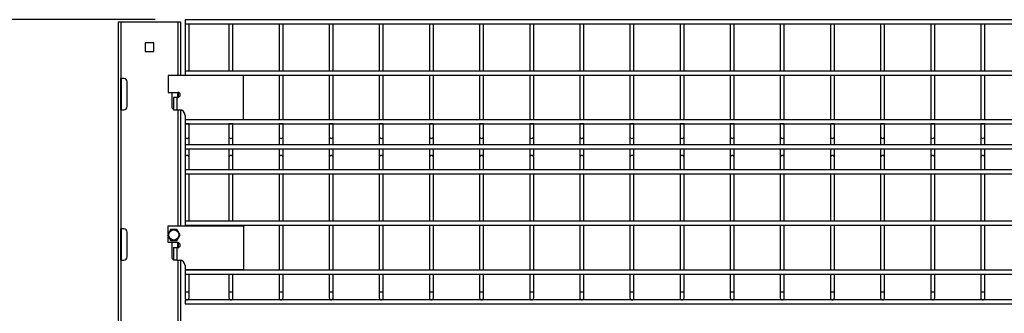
# Model space of a CAD drawing. Header units: inches. Extents: x 0.2 to 10.8, y 0.2 to 8.2.
# Tile 11 of 62: x 3 to 4.6, y 5.3 to 5.8. Entities that reach past the tile are written whole.
import ezdxf

# ---------------------------------------------------------------- set-up
doc = ezdxf.new("R2010")
doc.units = ezdxf.units.IN
doc.header["$MEASUREMENT"] = 0
doc.layers.add('DIMENSIONS', color=140, linetype='Continuous', lineweight=25)
doc.styles.add('SLDTEXTSTYLE0', font='TXT', dxfattribs={"width": 0.7})
doc.dimstyles.new('SLDDIMSTYLE0', dxfattribs={"dimtxt": 0.084961, "dimasz": 0.13, "dimexe": 0, "dimexo": 0.0625, "dimgap": 0.02124, "dimtad": 0, "dimtih": 1, "dimtoh": 1, "dimlfac": 24, "dimrnd": 1e-09, "dimzin": 4, "dimdsep": 46, "dimtxsty": 'SLDTEXTSTYLE0', "dimsah": 1, "dimcen": 0.09, "dimadec": 0, "dimazin": 1, "dimtfac": 1, "dimtofl": 0, "dimtmove": 0, "dimatfit": 3, "dimfxl": 0, "dimfrac": 2, "dimtolj": 1, "dimtzin": 12, "dimarcsym": 0})

# ---------------------------------------------------------------- blocks, each defined once
blk = doc.blocks.new('_D_1')
at = {"layer": 'DIMENSIONS'}
for p, q in [((3.1919, 5.8003), (2.1328, 5.8003)), ((2.2578, 5.8003), (2.2578, 4.3875)), ((2.0609, 4.2335), (2.0323, 4.2335)), ((2.0323, 4.2335), (2.0323, 4.0985)), ((2.4547, 4.2335), (2.4832, 4.2335)), ((2.4832, 4.2335), (2.4832, 4.0985)), ((2.0323, 4.0985), (2.0609, 4.0985)), ((2.4832, 4.0985), (2.4547, 4.0985)), ((2.2578, 1.8169), (2.2578, 4.0794)), ((2.9765, 1.8169), (2.1328, 1.8169))]:
    blk.add_line(p, q, dxfattribs=at)
for points in [[(2.2578, 5.8003), (2.2378, 5.6703), (2.2778, 5.6703)], [(2.2578, 1.8169), (2.2778, 1.9469), (2.2378, 1.9469)]]:
    blk.add_solid(points, dxfattribs=at)
at = {"layer": 'DIMENSIONS', "char_height": 0.08333, "attachment_point": 1, "style": 'SLDTEXTSTYLE0'}
for s, insert in [('95.60', (2.0962, 4.3599)), ('2428.3', (2.0609, 4.2059))]:
    blk.add_mtext(s, dxfattribs=dict(at, insert=insert))

msp = doc.modelspace()

# ---------------------------------------------------------------- linework, layer by layer
for p, q in [((3.13065, 5.79604), (3.13065, 1.8325)), ((3.13565, 5.79604), (3.13065, 5.79604)), ((3.13565, 5.70229), (3.13565, 5.79604)), ((3.22982, 5.79604), (3.13565, 5.79604)), ((3.23482, 5.79604), (3.22982, 5.79604)), ((3.22982, 5.79604), (3.22982, 5.7075)), ((3.23482, 5.7075), (3.23482, 5.79604)), ((5.15482, 5.80028), (3.2419, 5.80028)), ((3.2419, 5.80028), (3.2419, 5.79694)), ((3.2419, 5.79694), (3.2419, 5.79361)), ((3.2419, 5.79361), (3.2419, 5.71486)), ((3.2419, 5.79361), (5.15482, 5.79361)), ((3.24857, 5.71486), (3.24857, 5.79361)), ((3.31482, 5.79361), (3.31482, 5.71486)), ((3.32149, 5.71486), (3.32149, 5.79361)), ((3.39815, 5.79361), (3.39815, 5.71486)), ((3.40482, 5.71486), (3.40482, 5.79361)), ((3.48149, 5.79361), (3.48149, 5.71486)), ((3.48815, 5.71486), (3.48815, 5.79361)), ((3.56482, 5.79361), (3.56482, 5.71486)), ((3.57149, 5.71486), (3.57149, 5.79361)), ((3.64815, 5.79361), (3.64815, 5.71486)), ((3.65482, 5.71486), (3.65482, 5.79361)), ((3.73149, 5.79361), (3.73149, 5.71486)), ((3.73815, 5.71486), (3.73815, 5.79361)), ((3.81482, 5.79361), (3.81482, 5.71486)), ((3.82149, 5.71486), (3.82149, 5.79361)), ((3.89815, 5.79361), (3.89815, 5.71486)), ((3.90482, 5.71486), (3.90482, 5.79361)), ((3.98149, 5.79361), (3.98149, 5.71486)), ((3.98815, 5.71486), (3.98815, 5.79361)), ((4.06482, 5.79361), (4.06482, 5.71486)), ((4.07149, 5.71486), (4.07149, 5.79361)), ((4.14815, 5.79361), (4.14815, 5.71486)), ((4.15482, 5.71486), (4.15482, 5.79361)), ((4.23149, 5.79361), (4.23149, 5.71486)), ((4.23815, 5.71486), (4.23815, 5.79361)), ((4.31482, 5.79361), (4.31482, 5.71486)), ((4.32149, 5.71486), (4.32149, 5.79361)), ((4.39815, 5.79361), (4.39815, 5.71486)), ((4.40482, 5.71486), (4.40482, 5.79361)), ((4.48149, 5.79361), (4.48149, 5.71486)), ((4.48815, 5.71486), (4.48815, 5.79361)), ((4.56482, 5.79361), (4.56482, 5.71486)), ((4.57149, 5.71486), (4.57149, 5.79361)), ((3.1899, 5.76154), (3.17558, 5.76154)), ((3.17558, 5.76154), (3.17558, 5.74722)), ((3.17558, 5.74722), (3.1899, 5.74722)), ((3.1899, 5.74722), (3.1899, 5.76154)), ((5.15482, 5.71486), (3.2419, 5.71486)), ((3.2419, 5.71486), (3.2419, 5.71153)), ((3.13482, 5.70229), (3.13565, 5.70229)), ((3.13482, 5.65021), (3.13482, 5.70229)), ((3.14024, 5.70229), (3.13565, 5.70229)), ((3.13565, 5.70229), (3.13565, 5.65021)), ((3.14565, 5.65563), (3.14565, 5.69688)), ((3.33903, 5.7075), (3.21403, 5.7075)), ((3.21403, 5.7075), (3.21403, 5.67938)), ((3.2419, 5.71153), (3.2419, 5.70819)), ((3.2419, 5.70819), (3.2419, 5.7075)), ((3.2419, 5.70819), (5.15482, 5.70819)), ((3.24857, 5.7075), (3.24857, 5.70819)), ((3.31482, 5.70819), (3.31482, 5.7075)), ((3.32149, 5.7075), (3.32149, 5.70819)), ((3.33903, 5.63396), (3.33903, 5.7075)), ((3.39815, 5.70819), (3.39815, 5.63361)), ((3.40482, 5.63361), (3.40482, 5.70819)), ((3.48149, 5.70819), (3.48149, 5.63361)), ((3.48815, 5.63361), (3.48815, 5.70819)), ((3.56482, 5.70819), (3.56482, 5.63361)), ((3.57149, 5.63361), (3.57149, 5.70819)), ((3.64815, 5.70819), (3.64815, 5.63361)), ((3.65482, 5.63361), (3.65482, 5.70819)), ((3.73149, 5.70819), (3.73149, 5.63361)), ((3.73815, 5.63361), (3.73815, 5.70819)), ((3.81482, 5.70819), (3.81482, 5.63361)), ((3.82149, 5.63361), (3.82149, 5.70819)), ((3.89815, 5.70819), (3.89815, 5.63361)), ((3.90482, 5.63361), (3.90482, 5.70819)), ((3.98149, 5.70819), (3.98149, 5.63361)), ((3.98815, 5.63361), (3.98815, 5.70819)), ((4.06482, 5.70819), (4.06482, 5.63361)), ((4.07149, 5.63361), (4.07149, 5.70819)), ((4.14815, 5.70819), (4.14815, 5.63361)), ((4.15482, 5.63361), (4.15482, 5.70819)), ((4.23149, 5.70819), (4.23149, 5.63361)), ((4.23815, 5.63361), (4.23815, 5.70819)), ((4.31482, 5.70819), (4.31482, 5.63361)), ((4.32149, 5.63361), (4.32149, 5.70819)), ((4.39815, 5.70819), (4.39815, 5.63361)), ((4.40482, 5.63361), (4.40482, 5.70819)), ((4.48149, 5.70819), (4.48149, 5.63361)), ((4.48815, 5.63361), (4.48815, 5.70819)), ((4.56482, 5.70819), (4.56482, 5.63361)), ((4.57149, 5.63361), (4.57149, 5.70819)), ((3.21403, 5.67938), (3.22982, 5.67938)), ((3.21982, 5.67938), (3.21982, 5.65563)), ((3.22245, 5.67104), (3.22245, 5.65099)), ((3.22803, 5.67104), (3.22245, 5.67104)), ((3.22803, 5.67104), (3.22803, 5.65021)), ((3.22982, 5.67104), (3.22803, 5.67104)), ((3.22982, 5.67104), (3.22982, 5.67938)), ((3.23065, 5.67929), (3.23065, 5.67113)), ((3.13565, 5.65021), (3.13482, 5.65021)), ((3.13565, 5.45229), (3.13565, 5.65021)), ((3.13565, 5.65021), (3.14024, 5.65021)), ((3.22246, 5.65021), (3.22803, 5.65021)), ((3.22803, 5.65021), (3.23282, 5.65021)), ((3.22982, 5.65021), (3.22982, 5.4575)), ((3.23482, 5.4575), (3.23482, 5.64999)), ((3.2419, 5.64113), (3.2419, 5.63396)), ((3.2419, 5.63396), (3.2419, 5.63361)), ((3.2419, 5.63396), (3.33903, 5.63396)), ((5.15482, 5.63361), (3.2419, 5.63361)), ((3.2419, 5.63361), (3.2419, 5.63028)), ((3.24857, 5.63361), (3.24857, 5.63396)), ((3.31482, 5.63396), (3.31482, 5.63361)), ((3.32149, 5.63361), (3.32149, 5.63396)), ((3.2419, 5.63028), (3.2419, 5.62694)), ((3.2419, 5.62694), (5.15482, 5.62694)), ((3.2419, 5.62694), (3.2419, 5.62673)), ((3.2419, 5.62673), (3.2419, 5.60598)), ((3.24524, 5.62673), (3.2419, 5.62673)), ((3.24857, 5.62673), (3.24524, 5.62673)), ((3.24857, 5.62673), (3.24857, 5.62694)), ((3.24857, 5.60598), (3.24857, 5.62673)), ((3.31482, 5.62694), (3.31482, 5.62673)), ((3.31482, 5.62673), (3.31482, 5.60598)), ((3.31815, 5.62673), (3.31482, 5.62673)), ((3.32149, 5.62673), (3.31815, 5.62673)), ((3.32149, 5.62673), (3.32149, 5.62694)), ((3.32149, 5.60598), (3.32149, 5.62673)), ((3.39815, 5.62694), (3.39815, 5.62673)), ((3.39815, 5.62673), (3.39815, 5.60598)), ((3.40149, 5.62673), (3.39815, 5.62673)), ((3.40482, 5.62673), (3.40149, 5.62673)), ((3.40482, 5.62673), (3.40482, 5.62694)), ((3.40482, 5.60598), (3.40482, 5.62673)), ((3.48149, 5.62694), (3.48149, 5.62673)), ((3.48149, 5.62673), (3.48149, 5.60598)), ((3.48482, 5.62673), (3.48149, 5.62673)), ((3.48815, 5.62673), (3.48482, 5.62673)), ((3.48815, 5.62673), (3.48815, 5.62694)), ((3.48815, 5.60598), (3.48815, 5.62673)), ((3.56482, 5.62694), (3.56482, 5.62673)), ((3.56482, 5.62673), (3.56482, 5.60598)), ((3.56815, 5.62673), (3.56482, 5.62673)), ((3.57149, 5.62673), (3.56815, 5.62673)), ((3.57149, 5.62673), (3.57149, 5.62694)), ((3.57149, 5.60598), (3.57149, 5.62673)), ((3.64815, 5.62694), (3.64815, 5.62673)), ((3.64815, 5.62673), (3.64815, 5.60598)), ((3.65149, 5.62673), (3.64815, 5.62673)), ((3.65482, 5.62673), (3.65149, 5.62673)), ((3.65482, 5.62673), (3.65482, 5.62694)), ((3.65482, 5.60598), (3.65482, 5.62673)), ((3.73149, 5.62694), (3.73149, 5.62673)), ((3.73149, 5.62673), (3.73149, 5.60598)), ((3.73482, 5.62673), (3.73149, 5.62673)), ((3.73815, 5.62673), (3.73482, 5.62673)), ((3.73815, 5.62673), (3.73815, 5.62694)), ((3.73815, 5.60598), (3.73815, 5.62673)), ((3.81482, 5.62694), (3.81482, 5.62673)), ((3.81482, 5.62673), (3.81482, 5.60598)), ((3.81815, 5.62673), (3.81482, 5.62673)), ((3.82149, 5.62673), (3.81815, 5.62673)), ((3.82149, 5.62673), (3.82149, 5.62694)), ((3.82149, 5.60598), (3.82149, 5.62673)), ((3.89815, 5.62694), (3.89815, 5.62673)), ((3.89815, 5.62673), (3.89815, 5.60598)), ((3.90149, 5.62673), (3.89815, 5.62673)), ((3.90482, 5.62673), (3.90149, 5.62673)), ((3.90482, 5.62673), (3.90482, 5.62694)), ((3.90482, 5.60598), (3.90482, 5.62673)), ((3.98149, 5.62694), (3.98149, 5.62673)), ((3.98149, 5.62673), (3.98149, 5.60598)), ((3.98482, 5.62673), (3.98149, 5.62673)), ((3.98815, 5.62673), (3.98482, 5.62673)), ((3.98815, 5.62673), (3.98815, 5.62694)), ((3.98815, 5.60598), (3.98815, 5.62673)), ((4.06482, 5.62694), (4.06482, 5.62673)), ((4.06482, 5.62673), (4.06482, 5.60598)), ((4.06815, 5.62673), (4.06482, 5.62673)), ((4.07149, 5.62673), (4.06815, 5.62673)), ((4.07149, 5.62673), (4.07149, 5.62694)), ((4.07149, 5.60598), (4.07149, 5.62673)), ((4.14815, 5.62694), (4.14815, 5.62673)), ((4.14815, 5.62673), (4.14815, 5.60598)), ((4.15149, 5.62673), (4.14815, 5.62673)), ((4.15482, 5.62673), (4.15149, 5.62673)), ((4.15482, 5.62673), (4.15482, 5.62694)), ((4.15482, 5.60598), (4.15482, 5.62673)), ((4.23149, 5.62694), (4.23149, 5.62673)), ((4.23149, 5.62673), (4.23149, 5.60598)), ((4.23482, 5.62673), (4.23149, 5.62673)), ((4.23815, 5.62673), (4.23482, 5.62673)), ((4.23815, 5.62673), (4.23815, 5.62694)), ((4.23815, 5.60598), (4.23815, 5.62673)), ((4.31482, 5.62694), (4.31482, 5.62673)), ((4.31482, 5.62673), (4.31482, 5.60598)), ((4.31815, 5.62673), (4.31482, 5.62673)), ((4.32149, 5.62673), (4.31815, 5.62673)), ((4.32149, 5.62673), (4.32149, 5.62694)), ((4.32149, 5.60598), (4.32149, 5.62673)), ((4.39815, 5.62694), (4.39815, 5.62673)), ((4.39815, 5.62673), (4.39815, 5.60598)), ((4.40149, 5.62673), (4.39815, 5.62673)), ((4.40482, 5.62673), (4.40149, 5.62673)), ((4.40482, 5.62673), (4.40482, 5.62694)), ((4.40482, 5.60598), (4.40482, 5.62673)), ((4.48149, 5.62694), (4.48149, 5.62673)), ((4.48149, 5.62673), (4.48149, 5.60598)), ((4.48482, 5.62673), (4.48149, 5.62673)), ((4.48815, 5.62673), (4.48482, 5.62673)), ((4.48815, 5.62673), (4.48815, 5.62694)), ((4.48815, 5.60598), (4.48815, 5.62673)), ((4.56482, 5.62694), (4.56482, 5.62673)), ((4.56482, 5.62673), (4.56482, 5.60598)), ((4.56815, 5.62673), (4.56482, 5.62673)), ((4.57149, 5.62673), (4.56815, 5.62673)), ((4.57149, 5.62673), (4.57149, 5.62694)), ((4.57149, 5.60598), (4.57149, 5.62673)), ((3.2419, 5.60598), (3.2419, 5.59182)), ((3.24857, 5.59182), (3.24857, 5.60598)), ((3.31482, 5.60598), (3.31482, 5.59182)), ((3.32149, 5.59182), (3.32149, 5.60598)), ((3.39815, 5.60598), (3.39815, 5.59182)), ((3.40482, 5.59182), (3.40482, 5.60598)), ((3.48149, 5.60598), (3.48149, 5.59182)), ((3.48815, 5.59182), (3.48815, 5.60598)), ((3.56482, 5.60598), (3.56482, 5.59182)), ((3.57149, 5.59182), (3.57149, 5.60598)), ((3.64815, 5.60598), (3.64815, 5.59182)), ((3.65482, 5.59182), (3.65482, 5.60598)), ((3.73149, 5.60598), (3.73149, 5.59182)), ((3.73815, 5.59182), (3.73815, 5.60598)), ((3.81482, 5.60598), (3.81482, 5.59182)), ((3.82149, 5.59182), (3.82149, 5.60598)), ((3.89815, 5.60598), (3.89815, 5.59182)), ((3.90482, 5.59182), (3.90482, 5.60598)), ((3.98149, 5.60598), (3.98149, 5.59182)), ((3.98815, 5.59182), (3.98815, 5.60598)), ((4.06482, 5.60598), (4.06482, 5.59182)), ((4.07149, 5.59182), (4.07149, 5.60598)), ((4.14815, 5.60598), (4.14815, 5.59182)), ((4.15482, 5.59182), (4.15482, 5.60598)), ((4.23149, 5.60598), (4.23149, 5.59182)), ((4.23815, 5.59182), (4.23815, 5.60598)), ((4.31482, 5.60598), (4.31482, 5.59182)), ((4.32149, 5.59182), (4.32149, 5.60598)), ((4.39815, 5.60598), (4.39815, 5.59182)), ((4.40482, 5.59182), (4.40482, 5.60598)), ((4.48149, 5.60598), (4.48149, 5.59182)), ((4.48815, 5.59182), (4.48815, 5.60598)), ((4.56482, 5.60598), (4.56482, 5.59182)), ((4.57149, 5.59182), (4.57149, 5.60598)), ((5.15482, 5.59182), (3.2419, 5.59182)), ((3.2419, 5.59182), (3.2419, 5.58848)), ((3.2419, 5.58848), (3.2419, 5.58515)), ((3.2419, 5.58515), (3.2419, 5.57098)), ((3.2419, 5.58515), (5.15482, 5.58515)), ((3.24857, 5.57098), (3.24857, 5.58515)), ((3.31482, 5.58515), (3.31482, 5.57098)), ((3.32149, 5.57098), (3.32149, 5.58515)), ((3.39815, 5.58515), (3.39815, 5.57098)), ((3.40482, 5.57098), (3.40482, 5.58515)), ((3.48149, 5.58515), (3.48149, 5.57098)), ((3.48815, 5.57098), (3.48815, 5.58515)), ((3.56482, 5.58515), (3.56482, 5.57098)), ((3.57149, 5.57098), (3.57149, 5.58515)), ((3.64815, 5.58515), (3.64815, 5.57098)), ((3.65482, 5.57098), (3.65482, 5.58515)), ((3.73149, 5.58515), (3.73149, 5.57098)), ((3.73815, 5.57098), (3.73815, 5.58515)), ((3.81482, 5.58515), (3.81482, 5.57098)), ((3.82149, 5.57098), (3.82149, 5.58515)), ((3.89815, 5.58515), (3.89815, 5.57098)), ((3.90482, 5.57098), (3.90482, 5.58515)), ((3.98149, 5.58515), (3.98149, 5.57098)), ((3.98815, 5.57098), (3.98815, 5.58515)), ((4.06482, 5.58515), (4.06482, 5.57098)), ((4.07149, 5.57098), (4.07149, 5.58515)), ((4.14815, 5.58515), (4.14815, 5.57098)), ((4.15482, 5.57098), (4.15482, 5.58515)), ((4.23149, 5.58515), (4.23149, 5.57098)), ((4.23815, 5.57098), (4.23815, 5.58515)), ((4.31482, 5.58515), (4.31482, 5.57098)), ((4.32149, 5.57098), (4.32149, 5.58515)), ((4.39815, 5.58515), (4.39815, 5.57098)), ((4.40482, 5.57098), (4.40482, 5.58515)), ((4.48149, 5.58515), (4.48149, 5.57098)), ((4.48815, 5.57098), (4.48815, 5.58515)), ((4.56482, 5.58515), (4.56482, 5.57098)), ((4.57149, 5.57098), (4.57149, 5.58515)), ((3.2419, 5.57098), (3.2419, 5.55023)), ((3.24857, 5.55023), (3.24857, 5.57098)), ((3.31482, 5.57098), (3.31482, 5.55023)), ((3.32149, 5.55023), (3.32149, 5.57098)), ((3.39815, 5.57098), (3.39815, 5.55023)), ((3.40482, 5.55023), (3.40482, 5.57098)), ((3.48149, 5.57098), (3.48149, 5.55023)), ((3.48815, 5.55023), (3.48815, 5.57098)), ((3.56482, 5.57098), (3.56482, 5.55023)), ((3.57149, 5.55023), (3.57149, 5.57098)), ((3.64815, 5.57098), (3.64815, 5.55023)), ((3.65482, 5.55023), (3.65482, 5.57098)), ((3.73149, 5.57098), (3.73149, 5.55023)), ((3.73815, 5.55023), (3.73815, 5.57098)), ((3.81482, 5.57098), (3.81482, 5.55023)), ((3.82149, 5.55023), (3.82149, 5.57098)), ((3.89815, 5.57098), (3.89815, 5.55023)), ((3.90482, 5.55023), (3.90482, 5.57098)), ((3.98149, 5.57098), (3.98149, 5.55023)), ((3.98815, 5.55023), (3.98815, 5.57098)), ((4.06482, 5.57098), (4.06482, 5.55023)), ((4.07149, 5.55023), (4.07149, 5.57098)), ((4.14815, 5.57098), (4.14815, 5.55023)), ((4.15482, 5.55023), (4.15482, 5.57098)), ((4.23149, 5.57098), (4.23149, 5.55023)), ((4.23815, 5.55023), (4.23815, 5.57098)), ((4.31482, 5.57098), (4.31482, 5.55023)), ((4.32149, 5.55023), (4.32149, 5.57098)), ((4.39815, 5.57098), (4.39815, 5.55023)), ((4.40482, 5.55023), (4.40482, 5.57098)), ((4.48149, 5.57098), (4.48149, 5.55023)), ((4.48815, 5.55023), (4.48815, 5.57098)), ((4.56482, 5.57098), (4.56482, 5.55023)), ((4.57149, 5.55023), (4.57149, 5.57098)), ((5.15482, 5.55028), (3.2419, 5.55028)), ((3.2419, 5.55028), (3.2419, 5.54694)), ((3.2419, 5.54694), (3.2419, 5.54361)), ((3.2419, 5.54361), (3.2419, 5.46486)), ((3.2419, 5.54361), (5.15482, 5.54361)), ((3.24857, 5.46486), (3.24857, 5.54361)), ((3.31482, 5.54361), (3.31482, 5.46486)), ((3.32149, 5.46486), (3.32149, 5.54361)), ((3.39815, 5.54361), (3.39815, 5.46486)), ((3.40482, 5.46486), (3.40482, 5.54361)), ((3.48149, 5.54361), (3.48149, 5.46486)), ((3.48815, 5.46486), (3.48815, 5.54361)), ((3.56482, 5.54361), (3.56482, 5.46486)), ((3.57149, 5.46486), (3.57149, 5.54361)), ((3.64815, 5.54361), (3.64815, 5.46486)), ((3.65482, 5.46486), (3.65482, 5.54361)), ((3.73149, 5.54361), (3.73149, 5.46486)), ((3.73815, 5.46486), (3.73815, 5.54361)), ((3.81482, 5.54361), (3.81482, 5.46486)), ((3.82149, 5.46486), (3.82149, 5.54361)), ((3.89815, 5.54361), (3.89815, 5.46486)), ((3.90482, 5.46486), (3.90482, 5.54361)), ((3.98149, 5.54361), (3.98149, 5.46486)), ((3.98815, 5.46486), (3.98815, 5.54361)), ((4.06482, 5.54361), (4.06482, 5.46486)), ((4.07149, 5.46486), (4.07149, 5.54361)), ((4.14815, 5.54361), (4.14815, 5.46486)), ((4.15482, 5.46486), (4.15482, 5.54361)), ((4.23149, 5.54361), (4.23149, 5.46486)), ((4.23815, 5.46486), (4.23815, 5.54361)), ((4.31482, 5.54361), (4.31482, 5.46486)), ((4.32149, 5.46486), (4.32149, 5.54361)), ((4.39815, 5.54361), (4.39815, 5.46486)), ((4.40482, 5.46486), (4.40482, 5.54361)), ((4.48149, 5.54361), (4.48149, 5.46486)), ((4.48815, 5.46486), (4.48815, 5.54361)), ((4.56482, 5.54361), (4.56482, 5.46486)), ((4.57149, 5.46486), (4.57149, 5.54361)), ((3.13482, 5.40021), (3.13482, 5.45229)), ((3.13482, 5.45229), (3.13565, 5.45229)), ((3.14024, 5.45229), (3.13565, 5.45229)), ((3.13565, 5.45229), (3.13565, 5.40021)), ((3.21403, 5.44444), (3.21403, 5.4575)), ((3.21403, 5.4575), (3.33903, 5.4575)), ((5.15482, 5.46486), (3.2419, 5.46486)), ((3.2419, 5.46486), (3.2419, 5.46153)), ((3.2419, 5.46153), (3.2419, 5.45819)), ((3.2419, 5.45819), (5.15482, 5.45819)), ((3.2419, 5.45819), (3.2419, 5.4575)), ((3.24857, 5.4575), (3.24857, 5.45819)), ((3.31482, 5.45819), (3.31482, 5.4575)), ((3.32149, 5.4575), (3.32149, 5.45819)), ((3.33903, 5.4575), (3.33903, 5.38396)), ((3.39815, 5.45819), (3.39815, 5.38361)), ((3.40482, 5.38361), (3.40482, 5.45819)), ((3.48149, 5.45819), (3.48149, 5.38361)), ((3.48815, 5.38361), (3.48815, 5.45819)), ((3.56482, 5.45819), (3.56482, 5.38361)), ((3.57149, 5.38361), (3.57149, 5.45819)), ((3.64815, 5.45819), (3.64815, 5.38361)), ((3.65482, 5.38361), (3.65482, 5.45819)), ((3.73149, 5.45819), (3.73149, 5.38361)), ((3.73815, 5.38361), (3.73815, 5.45819)), ((3.81482, 5.45819), (3.81482, 5.38361)), ((3.82149, 5.38361), (3.82149, 5.45819)), ((3.89815, 5.45819), (3.89815, 5.38361)), ((3.90482, 5.38361), (3.90482, 5.45819)), ((3.98149, 5.45819), (3.98149, 5.38361)), ((3.98815, 5.38361), (3.98815, 5.45819)), ((4.06482, 5.45819), (4.06482, 5.38361)), ((4.07149, 5.38361), (4.07149, 5.45819)), ((4.14815, 5.45819), (4.14815, 5.38361)), ((4.15482, 5.38361), (4.15482, 5.45819)), ((4.23149, 5.45819), (4.23149, 5.38361)), ((4.23815, 5.38361), (4.23815, 5.45819)), ((4.31482, 5.45819), (4.31482, 5.38361)), ((4.32149, 5.38361), (4.32149, 5.45819)), ((4.39815, 5.45819), (4.39815, 5.38361)), ((4.40482, 5.38361), (4.40482, 5.45819)), ((4.48149, 5.45819), (4.48149, 5.38361)), ((4.48815, 5.38361), (4.48815, 5.45819)), ((4.56482, 5.45819), (4.56482, 5.38361)), ((4.57149, 5.38361), (4.57149, 5.45819)), ((3.14565, 5.40563), (3.14565, 5.44688)), ((3.21403, 5.42938), (3.21403, 5.43973)), ((3.22982, 5.42938), (3.21403, 5.42938)), ((3.21982, 5.42938), (3.21982, 5.40563)), ((3.22245, 5.42104), (3.22245, 5.40099)), ((3.22245, 5.42104), (3.22803, 5.42104)), ((3.22803, 5.42104), (3.22803, 5.40021)), ((3.22803, 5.42104), (3.22982, 5.42104)), ((3.22982, 5.42104), (3.22982, 5.42938)), ((3.23065, 5.42929), (3.23065, 5.42113)), ((3.13565, 5.40021), (3.13482, 5.40021)), ((3.13565, 4.95229), (3.13565, 5.40021)), ((3.13565, 5.40021), (3.14024, 5.40021)), ((3.22803, 5.40021), (3.22246, 5.40021)), ((3.22803, 5.40021), (3.23282, 5.40021)), ((3.22982, 5.40021), (3.22982, 4.95229)), ((3.23482, 1.8325), (3.23482, 5.39999)), ((3.2419, 5.39113), (3.2419, 5.38396)), ((3.2419, 5.38396), (3.2419, 5.38361)), ((3.33903, 5.38396), (3.2419, 5.38396)), ((5.15482, 5.38361), (3.2419, 5.38361)), ((3.2419, 5.38361), (3.2419, 5.38028)), ((3.2419, 5.38028), (3.2419, 5.37694)), ((3.2419, 5.37694), (5.15482, 5.37694)), ((3.2419, 5.37694), (3.2419, 5.34744)), ((3.24857, 5.38361), (3.24857, 5.38396)), ((3.24857, 5.34744), (3.24857, 5.37694)), ((3.31482, 5.38396), (3.31482, 5.38361)), ((3.31482, 5.37694), (3.31482, 5.34744)), ((3.32149, 5.38361), (3.32149, 5.38396)), ((3.32149, 5.34744), (3.32149, 5.37694)), ((3.39815, 5.37694), (3.39815, 5.34744)), ((3.40482, 5.34744), (3.40482, 5.37694)), ((3.48149, 5.37694), (3.48149, 5.34744)), ((3.48815, 5.34744), (3.48815, 5.37694)), ((3.56482, 5.37694), (3.56482, 5.34744)), ((3.57149, 5.34744), (3.57149, 5.37694)), ((3.64815, 5.37694), (3.64815, 5.34744)), ((3.65482, 5.34744), (3.65482, 5.37694)), ((3.73149, 5.37694), (3.73149, 5.34744)), ((3.73815, 5.34744), (3.73815, 5.37694)), ((3.81482, 5.37694), (3.81482, 5.34744)), ((3.82149, 5.34744), (3.82149, 5.37694)), ((3.89815, 5.37694), (3.89815, 5.34744)), ((3.90482, 5.34744), (3.90482, 5.37694)), ((3.98149, 5.37694), (3.98149, 5.34744)), ((3.98815, 5.34744), (3.98815, 5.37694)), ((4.06482, 5.37694), (4.06482, 5.34744)), ((4.07149, 5.34744), (4.07149, 5.37694)), ((4.14815, 5.37694), (4.14815, 5.34744)), ((4.15482, 5.34744), (4.15482, 5.37694)), ((4.23149, 5.37694), (4.23149, 5.34744)), ((4.23815, 5.34744), (4.23815, 5.37694)), ((4.31482, 5.37694), (4.31482, 5.34744)), ((4.32149, 5.34744), (4.32149, 5.37694)), ((4.39815, 5.37694), (4.39815, 5.34744)), ((4.40482, 5.34744), (4.40482, 5.37694)), ((4.48149, 5.37694), (4.48149, 5.34744)), ((4.48815, 5.34744), (4.48815, 5.37694)), ((4.56482, 5.37694), (4.56482, 5.34744)), ((4.57149, 5.34744), (4.57149, 5.37694)), ((3.2419, 5.34744), (3.2419, 5.33744)), ((3.2419, 5.34744), (3.24857, 5.34744)), ((3.24857, 5.33744), (3.24857, 5.34744)), ((3.31482, 5.34744), (3.31482, 5.33744)), ((3.31482, 5.34744), (3.32149, 5.34744)), ((3.32149, 5.33744), (3.32149, 5.34744)), ((3.39815, 5.34744), (3.39815, 5.33744)), ((3.39815, 5.34744), (3.40482, 5.34744)), ((3.40482, 5.33744), (3.40482, 5.34744)), ((3.48149, 5.34744), (3.48149, 5.33744)), ((3.48149, 5.34744), (3.48815, 5.34744)), ((3.48815, 5.33744), (3.48815, 5.34744)), ((3.56482, 5.34744), (3.56482, 5.33744)), ((3.56482, 5.34744), (3.57149, 5.34744)), ((3.57149, 5.33744), (3.57149, 5.34744)), ((3.64815, 5.34744), (3.64815, 5.33744)), ((3.64815, 5.34744), (3.65482, 5.34744)), ((3.65482, 5.33744), (3.65482, 5.34744)), ((3.73149, 5.34744), (3.73149, 5.33744)), ((3.73149, 5.34744), (3.73815, 5.34744)), ((3.73815, 5.33744), (3.73815, 5.34744)), ((3.81482, 5.34744), (3.81482, 5.33744)), ((3.81482, 5.34744), (3.82149, 5.34744)), ((3.82149, 5.33744), (3.82149, 5.34744)), ((3.89815, 5.34744), (3.89815, 5.33744)), ((3.89815, 5.34744), (3.90482, 5.34744)), ((3.90482, 5.33744), (3.90482, 5.34744)), ((3.98149, 5.34744), (3.98149, 5.33744)), ((3.98149, 5.34744), (3.98815, 5.34744)), ((3.98815, 5.33744), (3.98815, 5.34744)), ((4.06482, 5.34744), (4.06482, 5.33744)), ((4.06482, 5.34744), (4.07149, 5.34744)), ((4.07149, 5.33744), (4.07149, 5.34744)), ((4.14815, 5.34744), (4.14815, 5.33744)), ((4.14815, 5.34744), (4.15482, 5.34744)), ((4.15482, 5.33744), (4.15482, 5.34744)), ((4.23149, 5.34744), (4.23149, 5.33744)), ((4.23149, 5.34744), (4.23815, 5.34744)), ((4.23815, 5.33744), (4.23815, 5.34744)), ((4.31482, 5.34744), (4.31482, 5.33744)), ((4.31482, 5.34744), (4.32149, 5.34744)), ((4.32149, 5.33744), (4.32149, 5.34744)), ((4.39815, 5.34744), (4.39815, 5.33744)), ((4.39815, 5.34744), (4.40482, 5.34744)), ((4.40482, 5.33744), (4.40482, 5.34744)), ((4.48149, 5.34744), (4.48149, 5.33744)), ((4.48149, 5.34744), (4.48815, 5.34744)), ((4.48815, 5.33744), (4.48815, 5.34744)), ((4.56482, 5.34744), (4.56482, 5.33744)), ((4.56482, 5.34744), (4.57149, 5.34744)), ((4.57149, 5.33744), (4.57149, 5.34744)), ((5.15482, 5.33411), (3.2419, 5.33411)), ((3.2419, 5.33411), (3.2419, 5.33078)), ((3.2419, 5.33078), (3.2419, 5.32744)), ((3.2419, 5.32744), (5.15482, 5.32744))]:
    msp.add_line(p, q)
msp.add_circle((3.2232, 5.44209), 0.00846)
for centre, radius, start, end in [((3.14024, 5.69688), 0.00542, 0, 90), ((3.22982, 5.67521), 0.00417, 270, 90), ((3.14024, 5.65563), 0.00542, 270, 0), ((3.22524, 5.65563), 0.00542, 180, 238.97683), ((3.23282, 5.64113), 0.00908, 0, 90), ((3.24524, 5.60598), 0.00333, 180, 0), ((3.31815, 5.60598), 0.00333, 180, 0), ((3.40149, 5.60598), 0.00333, 180, 0), ((3.48482, 5.60598), 0.00333, 180, 0), ((3.56815, 5.60598), 0.00333, 180, 0), ((3.65149, 5.60598), 0.00333, 180, 0), ((3.73482, 5.60598), 0.00333, 180, 0), ((3.81815, 5.60598), 0.00333, 180, 0), ((3.90149, 5.60598), 0.00333, 180, 0), ((3.98482, 5.60598), 0.00333, 180, 0), ((4.06815, 5.60598), 0.00333, 180, 0), ((4.15149, 5.60598), 0.00333, 180, 0), ((4.23482, 5.60598), 0.00333, 180, 0), ((4.31815, 5.60598), 0.00333, 180, 0), ((4.40149, 5.60598), 0.00333, 180, 0), ((4.48482, 5.60598), 0.00333, 180, 0), ((4.56815, 5.60598), 0.00333, 180, 0), ((3.24524, 5.57098), 0.00333, 90, 180), ((3.24524, 5.57098), 0.00333, 0, 90), ((3.31815, 5.57098), 0.00333, 90, 180), ((3.31815, 5.57098), 0.00333, 0, 90), ((3.40149, 5.57098), 0.00333, 90, 180), ((3.40149, 5.57098), 0.00333, 0, 90), ((3.48482, 5.57098), 0.00333, 90, 180), ((3.48482, 5.57098), 0.00333, 0, 90), ((3.56815, 5.57098), 0.00333, 90, 180), ((3.56815, 5.57098), 0.00333, 0, 90), ((3.65149, 5.57098), 0.00333, 90, 180), ((3.65149, 5.57098), 0.00333, 0, 90), ((3.73482, 5.57098), 0.00333, 90, 180), ((3.73482, 5.57098), 0.00333, 0, 90), ((3.81815, 5.57098), 0.00333, 90, 180), ((3.81815, 5.57098), 0.00333, 0, 90), ((3.90149, 5.57098), 0.00333, 90, 180), ((3.90149, 5.57098), 0.00333, 0, 90), ((3.98482, 5.57098), 0.00333, 90, 180), ((3.98482, 5.57098), 0.00333, 0, 90), ((4.06815, 5.57098), 0.00333, 90, 180), ((4.06815, 5.57098), 0.00333, 0, 90), ((4.15149, 5.57098), 0.00333, 90, 180), ((4.15149, 5.57098), 0.00333, 0, 90), ((4.23482, 5.57098), 0.00333, 90, 180), ((4.23482, 5.57098), 0.00333, 0, 90), ((4.31815, 5.57098), 0.00333, 90, 180), ((4.31815, 5.57098), 0.00333, 0, 90), ((4.40149, 5.57098), 0.00333, 90, 180), ((4.40149, 5.57098), 0.00333, 0, 90), ((4.48482, 5.57098), 0.00333, 90, 180), ((4.48482, 5.57098), 0.00333, 0, 90), ((4.56815, 5.57098), 0.00333, 90, 180), ((4.56815, 5.57098), 0.00333, 0, 90), ((3.14024, 5.44688), 0.00542, 0, 90), ((3.22982, 5.42521), 0.00417, 270, 90), ((3.14024, 5.40563), 0.00542, 270, 0), ((3.22524, 5.40563), 0.00542, 180, 238.97683), ((3.23282, 5.39113), 0.00908, 0, 90), ((3.24524, 5.33744), 0.00333, 180, 0), ((3.31815, 5.33744), 0.00333, 180, 0), ((3.40149, 5.33744), 0.00333, 180, 0), ((3.48482, 5.33744), 0.00333, 180, 0), ((3.56815, 5.33744), 0.00333, 180, 0), ((3.65149, 5.33744), 0.00333, 180, 0), ((3.73482, 5.33744), 0.00333, 180, 0), ((3.81815, 5.33744), 0.00333, 180, 0), ((3.90149, 5.33744), 0.00333, 180, 0), ((3.98482, 5.33744), 0.00333, 180, 0), ((4.06815, 5.33744), 0.00333, 180, 0), ((4.15149, 5.33744), 0.00333, 180, 0), ((4.23482, 5.33744), 0.00333, 180, 0), ((4.31815, 5.33744), 0.00333, 180, 0), ((4.40149, 5.33744), 0.00333, 180, 0), ((4.48482, 5.33744), 0.00333, 180, 0), ((4.56815, 5.33744), 0.00333, 180, 0)]:
    msp.add_arc(centre, radius, start, end)
for points in [[(3.21793, 5.4512), (3.21707, 5.44971), (3.2162, 5.4482), (3.21508, 5.44626), (3.21486, 5.44588), (3.21441, 5.44511), (3.21419, 5.44472), (3.21353, 5.44358), (3.2131, 5.44283), (3.21267, 5.44209)], [(3.22846, 5.4512), (3.22674, 5.4512), (3.22499, 5.4512), (3.22276, 5.4512), (3.22231, 5.4512), (3.22142, 5.4512), (3.22098, 5.4512), (3.21966, 5.4512), (3.21879, 5.4512), (3.21793, 5.4512)], [(3.23372, 5.44209), (3.23286, 5.44357), (3.23199, 5.44509), (3.23087, 5.44702), (3.23065, 5.44741), (3.2302, 5.44818), (3.22998, 5.44856), (3.22932, 5.4497), (3.22889, 5.45046), (3.22846, 5.4512)], [(3.21267, 5.44209), (3.21353, 5.4406), (3.2144, 5.43909), (3.21552, 5.43715), (3.21575, 5.43676), (3.21619, 5.43599), (3.21641, 5.43561), (3.21707, 5.43447), (3.2175, 5.43372), (3.21793, 5.43297)], [(3.22846, 5.43297), (3.22932, 5.43446), (3.23019, 5.43597), (3.23131, 5.43791), (3.23153, 5.4383), (3.23198, 5.43907), (3.2322, 5.43945), (3.23286, 5.44059), (3.23329, 5.44134), (3.23372, 5.44209)], [(3.21793, 5.43297), (3.21965, 5.43297), (3.2214, 5.43297), (3.22363, 5.43297), (3.22408, 5.43297), (3.22497, 5.43297), (3.22541, 5.43297), (3.22673, 5.43297), (3.2276, 5.43297), (3.22846, 5.43297)]]:
    msp.add_open_spline(points, degree=3, knots=[0, 0, 0, 0, 0.5, 0.5, 0.625, 0.625, 0.75, 0.75, 1, 1, 1, 1])

# ---------------------------------------------------------------- dimensions: what is measured, and where the dimension line sits
at = {"layer": 'DIMENSIONS'}
dim = msp.add_linear_dim(base=(2.25777, 1.81688), p1=(3.2419, 5.80028), p2=(3.02649, 1.81688), angle=90, dimstyle='SLDDIMSTYLE0', dxfattribs=at)
dim.commit()
dim.dimension.update_dxf_attribs({"geometry": '_D_1', "text_midpoint": (2.25777, 4.23349), "dimtype": 160})

doc.saveas('drawing.dxf')
